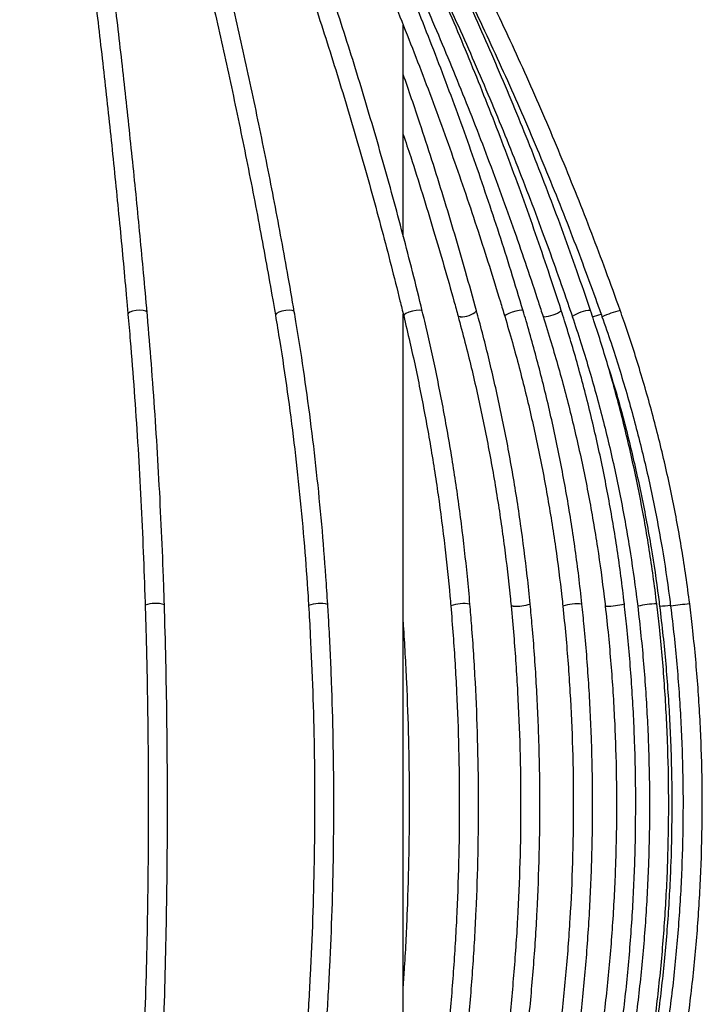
# Model space of a CAD drawing. Header units: millimetres. Extents: x -122 to 107, y -309 to 1637.
# Tile 4 of 13: x -4 to 103, y 105 to 259. Entities that reach past the tile are written whole.
import ezdxf

# ---------------------------------------------------------------- set-up
doc = ezdxf.new("R2010")
doc.units = ezdxf.units.MM

msp = doc.modelspace()

# ---------------------------------------------------------------- linework, layer by layer
at = {"color": 7, "linetype": 'Continuous', "lineweight": 25}
for p, q in [((56.31, 224.74), (56.31, 257.7)), ((56.31, 57.22), (56.31, 212.63)), ((96.36, 166.97), (96.33, 166.98))]:
    msp.add_line(p, q, dxfattribs=at)
at = {"color": 8, "linetype": 'Continuous', "lineweight": 25, "flags": 128}
for points in [[(16.33, 212.82), (16.32, 212.88), (16.11, 213.04), (15.72, 213.15), (15.19, 213.19), (14.61, 213.15), (14.06, 213.04), (13.63, 212.88), (13.39, 212.69), (13.34, 212.56)], [(39.31, 212.94), (39.24, 213.04), (38.96, 213.15), (38.51, 213.19), (37.96, 213.15), (37.38, 213.04), (36.88, 212.88), (36.52, 212.69), (36.35, 212.5), (36.35, 212.44)], [(59.29, 213.04), (59.29, 213.04), (59.15, 213.15), (58.8, 213.19), (58.31, 213.15), (57.75, 213.04), (57.19, 212.88), (56.74, 212.69), (56.45, 212.5), (56.38, 212.34)], [(65.23, 212.19), (64.94, 212.23), (64.87, 212.29)], [(75.03, 213.12), (75.01, 213.15), (74.79, 213.19), (74.39, 213.15), (73.87, 213.04), (73.31, 212.88), (72.79, 212.69), (72.4, 212.5), (72.18, 212.33), (72.16, 212.26)], [(78.29, 212.19), (78.14, 212.23), (78.14, 212.23)], [(73.49, 166.97), (73.22, 166.99), (73.15, 167.02)], [(88, 166.97), (87.85, 166.99), (87.85, 166.99)]]:
    msp.add_lwpolyline(points, dxfattribs=at)
at = {"color": 8, "linetype": 'Continuous', "lineweight": 25}
for centre, radius, start, end in [((65.41, 215.7), 3.52, 266.9875, 311.9851), ((77.95, 217.42), 5.25, 273.6378, 305.4212), ((85.7, 208.02), 5.15, 91.7294, 125.5751), ((83.94, 221.26), 9.26, 281.6843, 290.595), ((97.1, 189.14), 25.02, 106.0687, 112.9419), ((17.66, 162.88), 4.54, 72.4909, 111.0917), ((43.32, 162.49), 4.91, 75.6719, 111.2547), ((65.72, 161.47), 5.91, 80.2119, 109.6267), ((73.73, 175.8), 8.83, 268.4891, 285.8268), ((83.54, 159.39), 7.95, 85.1851, 106.9245), ((87.71, 180.74), 13.77, 271.199, 283.1216), ((95.98, 153.94), 13.39, 90.3846, 103.2444), ((94.31, 194.14), 27.24, 274.3134, 277.8118), ((107.89, 100.63), 67.07, 95.8659, 98.4289)]:
    msp.add_arc(centre, radius, start, end, dxfattribs=at)
at = {"color": 7, "linetype": 'Continuous', "lineweight": 25}
for points, knots in [([(-3.56, 340.21), (-3.24, 338.46), (-2.31, 333.36), (-0.82, 324.79), (0.89, 314.45), (2.53, 303.92), (4.11, 293.24), (5.62, 282.39), (7.06, 271.4), (8.43, 260.26), (9.73, 248.98), (10.96, 237.58), (12.09, 226.25), (12.87, 217.88), (13.27, 213.37), (13.34, 212.56)], [0, 0, 0, 0, 0.045053, 0.130631, 0.216214, 0.301802, 0.387394, 0.47299, 0.558588, 0.64419, 0.729795, 0.815402, 0.901012, 0.98212, 1, 1, 1, 1]), ([(16.33, 212.82), (16.15, 214.88), (15.62, 220.84), (14.68, 230.62), (13.49, 242.13), (12.24, 253.52), (10.91, 264.77), (9.51, 275.88), (8.04, 286.85), (6.5, 297.67), (4.9, 308.32), (3.22, 318.81), (1.51, 328.94), (0.22, 336.22), (-0.48, 340.07), (-0.61, 340.76)], [0, 0, 0, 0, 0.045054, 0.130668, 0.216285, 0.301904, 0.387525, 0.473149, 0.558775, 0.644404, 0.730037, 0.815673, 0.901313, 0.982454, 1, 1, 1, 1]), ([(3.63, 339.98), (4.25, 338.23), (6.05, 333.14), (8.94, 324.57), (12.25, 314.23), (15.43, 303.72), (18.48, 293.04), (21.4, 282.2), (24.19, 271.21), (26.84, 260.08), (29.36, 248.81), (31.73, 237.41), (33.93, 226.09), (35.44, 217.74), (36.21, 213.24), (36.35, 212.44)], [0, 0, 0, 0, 0.045052, 0.130652, 0.216257, 0.301865, 0.387477, 0.473091, 0.558707, 0.644327, 0.729949, 0.815573, 0.901199, 0.982322, 1, 1, 1, 1]), ([(39.31, 212.94), (38.95, 215), (37.92, 220.97), (36.1, 230.76), (33.8, 242.27), (31.37, 253.66), (28.79, 264.92), (26.08, 276.05), (23.23, 287.02), (20.25, 297.84), (17.14, 308.51), (13.9, 319), (10.58, 329.14), (8.08, 336.43), (6.7, 340.3), (6.46, 340.99)], [0, 0, 0, 0, 0.045052, 0.13065, 0.216251, 0.301855, 0.38746, 0.473068, 0.558678, 0.64429, 0.729906, 0.815524, 0.901145, 0.982266, 1, 1, 1, 1]), ([(59.29, 213.04), (58.79, 215.1), (57.32, 221.07), (54.73, 230.87), (51.47, 242.38), (48.01, 253.78), (44.35, 265.04), (40.49, 276.16), (36.45, 287.14), (32.21, 297.96), (27.79, 308.63), (23.18, 319.12), (18.48, 329.26), (14.91, 336.57), (12.95, 340.45), (12.59, 341.16)], [0, 0, 0, 0, 0.045053, 0.130617, 0.216184, 0.301751, 0.387319, 0.472888, 0.558457, 0.644027, 0.729598, 0.815169, 0.900741, 0.981809, 1, 1, 1, 1]), ([(75.03, 213.12), (74.41, 215.18), (72.6, 221.15), (69.41, 230.94), (65.39, 242.46), (61.11, 253.85), (56.6, 265.11), (51.85, 276.23), (46.86, 287.21), (41.64, 298.03), (36.18, 308.69), (30.5, 319.19), (24.7, 329.33), (20.29, 336.65), (17.86, 340.55), (17.41, 341.28)], [0, 0, 0, 0, 0.045054, 0.13058, 0.216107, 0.301635, 0.387162, 0.472689, 0.558215, 0.643741, 0.729266, 0.814791, 0.900316, 0.981337, 1, 1, 1, 1]), ([(85.55, 213.17), (84.84, 215.23), (82.8, 221.2), (79.21, 230.99), (74.68, 242.51), (69.87, 253.9), (64.79, 265.16), (59.44, 276.28), (53.82, 287.25), (47.94, 298.07), (41.79, 308.73), (35.4, 319.22), (28.87, 329.36), (23.89, 336.7), (21.15, 340.61), (20.63, 341.35)], [0, 0, 0, 0, 0.0450553, 0.1305516, 0.2160495, 0.3015471, 0.3870445, 0.4725416, 0.5580384, 0.6435349, 0.7290311, 0.814527, 0.9000224, 0.9810181, 1, 1, 1, 1]), ([(90.17, 213.19), (89.43, 215.25), (87.29, 221.22), (83.52, 231.01), (78.77, 242.53), (73.72, 253.92), (68.39, 265.18), (62.77, 276.29), (56.88, 287.27), (50.71, 298.09), (44.27, 308.74), (37.56, 319.24), (30.7, 329.37), (25.48, 336.72), (22.6, 340.63), (22.04, 341.38)], [0, 0, 0, 0, 0.045056, 0.130539, 0.216023, 0.301508, 0.386992, 0.472477, 0.557961, 0.643445, 0.72893, 0.814414, 0.899899, 0.980885, 1, 1, 1, 1]), ([(9.91, 339.81), (10.79, 338.05), (13.35, 332.96), (17.45, 324.4), (22.16, 314.06), (26.68, 303.54), (31.01, 292.86), (35.16, 282.03), (39.12, 271.04), (42.89, 259.9), (46.46, 248.64), (49.84, 237.24), (52.96, 225.92), (55.09, 217.59), (56.19, 213.12), (56.38, 212.34)], [0, 0, 0, 0, 0.045052, 0.13071, 0.21637, 0.30203, 0.38769, 0.473351, 0.559012, 0.644674, 0.730336, 0.815999, 0.901662, 0.982818, 1, 1, 1, 1]), ([(14.86, 339.69), (15.95, 337.94), (19.11, 332.85), (24.17, 324.28), (29.97, 313.93), (35.55, 303.42), (40.9, 292.73), (46.02, 281.89), (50.9, 270.9), (55.55, 259.77), (59.95, 248.5), (64.12, 237.1), (67.96, 225.78), (70.59, 217.47), (71.93, 213.02), (72.16, 212.26)], [0, 0, 0, 0, 0.045054, 0.13076, 0.216468, 0.302175, 0.387881, 0.473587, 0.559292, 0.644997, 0.730701, 0.816405, 0.902109, 0.983301, 1, 1, 1, 1]), ([(20.25, 336.63), (20.78, 335.87), (23.64, 331.77), (28.66, 324.21), (35.2, 313.86), (41.48, 303.34), (47.5, 292.66), (53.27, 281.81), (58.77, 270.82), (64.01, 259.68), (68.97, 248.41), (73.66, 237.01), (77.99, 225.69), (80.95, 217.39), (82.45, 212.96), (82.7, 212.21)], [0, 0, 0, 0, 0.020005, 0.107988, 0.195972, 0.283956, 0.37194, 0.459923, 0.547906, 0.635889, 0.723871, 0.811853, 0.899835, 0.983186, 1, 1, 1, 1]), ([(38.85, 303.39), (38.85, 303.37), (40.85, 299.85), (44.62, 292.68), (50.13, 281.85), (55.36, 270.85), (60.34, 259.72), (65.06, 248.45), (69.52, 237.05), (73.65, 225.73), (76.46, 217.43), (77.89, 212.98), (78.14, 212.23)], [0, 0, 0, 0, 0.000486, 0.123278, 0.246069, 0.36886, 0.49165, 0.614439, 0.737227, 0.860015, 0.97634, 1, 1, 1, 1]), ([(80.99, 213.15), (80.32, 215.21), (78.38, 221.18), (74.96, 230.97), (70.65, 242.49), (66.07, 253.88), (61.6, 264.34), (58.54, 270.94), (57.2, 273.85)], [0, 0, 0, 0, 0.099183, 0.287424, 0.475668, 0.663911, 0.852153, 1, 1, 1, 1]), ([(60.32, 274.33), (60.94, 273.14), (63.51, 268.3), (67.72, 259.64), (72.94, 248.38), (77.86, 236.97), (82.41, 225.65), (85.5, 217.36), (87.08, 212.93), (87.34, 212.19)], [0, 0, 0, 0, 0.059424, 0.242524, 0.425623, 0.608722, 0.791822, 0.965286, 1, 1, 1, 1]), ([(67.76, 213.09), (67.19, 215.14), (65.54, 221.11), (62.62, 230.9), (59.38, 241.17), (57.19, 247.5), (56.31, 250.04)], [0, 0, 0, 0, 0.164731, 0.477512, 0.7903, 1, 1, 1, 1]), ([(56.31, 240.66), (56.7, 239.49), (58.37, 234.52), (61.02, 225.84), (63.43, 217.53), (64.66, 213.06), (64.87, 212.29)], [0, 0, 0, 0, 0.1259041, 0.5334293, 0.9195066, 1, 1, 1, 1]), ([(13.34, 212.56), (13.46, 211.19), (13.81, 207.22), (14.32, 200.57), (14.86, 192.59), (15.32, 184.54), (15.69, 176.56), (15.91, 170.74), (16.01, 167.63), (16.03, 167.11)], [0, 0, 0, 0, 0.09292, 0.2694801, 0.446056, 0.6226411, 0.7992339, 0.9665458, 1, 1, 1, 1]), ([(19.03, 167.21), (18.98, 168.65), (18.84, 172.83), (18.55, 179.72), (18.14, 187.85), (17.65, 195.91), (17.09, 203.75), (16.64, 209.36), (16.38, 212.33), (16.33, 212.82)], [0, 0, 0, 0, 0.092921, 0.269498, 0.446086, 0.62268, 0.799282, 0.966607, 1, 1, 1, 1]), ([(36.35, 212.44), (36.58, 211.07), (37.25, 207.11), (38.24, 200.47), (39.27, 192.5), (40.16, 184.46), (40.89, 176.49), (41.32, 170.68), (41.51, 167.58), (41.54, 167.07)], [0, 0, 0, 0, 0.092918, 0.269539, 0.446177, 0.622824, 0.79948, 0.966851, 1, 1, 1, 1]), ([(44.53, 167.25), (44.44, 168.7), (44.17, 172.88), (43.62, 179.78), (42.82, 187.92), (41.86, 195.99), (40.78, 203.84), (39.9, 209.47), (39.39, 212.44), (39.31, 212.94)], [0, 0, 0, 0, 0.092919, 0.269434, 0.445961, 0.622495, 0.799036, 0.966304, 1, 1, 1, 1]), ([(56.38, 212.34), (56.7, 210.97), (57.65, 207.01), (59.05, 200.38), (60.53, 192.41), (61.79, 184.37), (62.82, 176.41), (63.42, 170.62), (63.69, 167.53), (63.74, 167.03)], [0, 0, 0, 0, 0.092918, 0.269697, 0.446488, 0.623282, 0.800078, 0.967575, 1, 1, 1, 1]), ([(66.73, 167.29), (66.6, 168.74), (66.22, 172.93), (65.43, 179.83), (64.29, 187.98), (62.93, 196.05), (61.39, 203.9), (60.14, 209.55), (59.42, 212.53), (59.29, 213.04)], [0, 0, 0, 0, 0.092919, 0.269303, 0.445696, 0.622093, 0.798493, 0.965616, 1, 1, 1, 1]), ([(64.87, 212.29), (65.23, 210.93), (66.3, 206.97), (67.88, 200.34), (69.54, 192.38), (70.96, 184.33), (72.12, 176.37), (72.8, 170.59), (73.1, 167.51), (73.15, 167.02)], [0, 0, 0, 0, 0.092919, 0.269795, 0.446679, 0.623564, 0.80045, 0.968027, 1, 1, 1, 1]), ([(76.13, 167.3), (75.99, 168.75), (75.56, 172.95), (74.67, 179.85), (73.39, 188), (71.86, 196.07), (70.13, 203.92), (68.71, 209.58), (67.9, 212.57), (67.76, 213.09)], [0, 0, 0, 0, 0.09292, 0.269219, 0.445528, 0.621838, 0.798149, 0.965182, 1, 1, 1, 1]), ([(72.16, 212.26), (72.56, 210.9), (73.72, 206.94), (75.46, 200.3), (77.28, 192.34), (78.83, 184.3), (80.1, 176.34), (80.84, 170.56), (81.18, 167.49), (81.23, 167)], [0, 0, 0, 0, 0.09292, 0.269891, 0.446869, 0.623845, 0.800821, 0.968482, 1, 1, 1, 1]), ([(84.21, 167.32), (84.05, 168.77), (83.58, 172.96), (82.61, 179.87), (81.2, 188.01), (79.53, 196.09), (77.64, 203.94), (76.08, 209.6), (75.19, 212.6), (75.03, 213.12)], [0, 0, 0, 0, 0.092921, 0.269133, 0.445354, 0.621574, 0.797794, 0.964738, 1, 1, 1, 1]), ([(78.14, 212.23), (78.57, 210.87), (79.81, 206.91), (81.67, 200.28), (83.62, 192.31), (85.29, 184.27), (86.65, 176.31), (87.44, 170.53), (87.8, 167.47), (87.85, 166.99)], [0, 0, 0, 0, 0.092922, 0.269977, 0.44704, 0.6241, 0.801159, 0.968899, 1, 1, 1, 1]), ([(90.83, 167.33), (90.66, 168.78), (90.16, 172.97), (89.11, 179.88), (87.61, 188.02), (85.82, 196.1), (83.79, 203.95), (82.12, 209.61), (81.16, 212.62), (80.99, 213.15)], [0, 0, 0, 0, 0.092922, 0.269052, 0.445189, 0.621326, 0.797461, 0.964325, 1, 1, 1, 1]), ([(95.89, 167.34), (95.71, 168.79), (95.18, 172.98), (94.09, 179.89), (92.5, 188.03), (90.62, 196.1), (88.49, 203.96), (86.73, 209.63), (85.73, 212.63), (85.55, 213.17)], [0, 0, 0, 0, 0.092923, 0.268983, 0.44505, 0.621117, 0.797183, 0.963982, 1, 1, 1, 1]), ([(101.03, 167.35), (100.84, 168.8), (100.29, 172.99), (99.14, 179.9), (97.48, 188.04), (95.5, 196.11), (93.26, 203.96), (91.42, 209.64), (90.36, 212.65), (90.17, 213.19)], [0, 0, 0, 0, 0.092924, 0.2689068, 0.4448973, 0.6208877, 0.7968781, 0.96361, 1, 1, 1, 1]), ([(82.7, 212.21), (83.16, 210.85), (84.47, 206.89), (86.42, 200.26), (88.47, 192.29), (90.22, 184.25), (91.65, 176.28), (92.48, 170.51), (92.85, 167.46), (92.91, 166.98)], [0, 0, 0, 0, 0.092923, 0.270047, 0.447179, 0.624308, 0.801437, 0.969244, 1, 1, 1, 1]), ([(87.34, 212.19), (87.82, 210.83), (89.19, 206.87), (91.24, 200.23), (93.39, 192.27), (95.23, 184.22), (96.73, 176.26), (97.61, 170.49), (97.99, 167.44), (98.05, 166.97)], [0, 0, 0, 0, 0.092924, 0.270121, 0.447326, 0.624531, 0.801736, 0.969617, 1, 1, 1, 1]), ([(88.41, 204.04), (88.81, 202.77), (90.02, 198.88), (91.73, 192.27), (93.55, 184.23), (95.03, 176.26), (95.89, 170.5), (96.27, 167.45), (96.33, 166.98)], [0, 0, 0, 0, 0.105232, 0.322432, 0.53963, 0.756829, 0.962598, 1, 1, 1, 1]), ([(16.03, 167.11), (16.07, 165.57), (16.21, 161.09), (16.37, 153.64), (16.49, 144.78), (16.52, 135.9), (16.48, 127.03), (16.37, 118.17), (16.17, 109.33), (15.89, 100.52), (15.54, 91.76), (15.11, 83.06), (14.61, 74.42), (14.02, 65.86), (13.37, 57.39), (12.63, 49.02), (11.83, 40.76), (10.95, 32.62), (10, 24.62), (8.98, 16.75), (8.19, 11.1), (7.74, 8.08), (7.67, 7.59)], [0, 0, 0, 0, 0.028111, 0.081533, 0.134957, 0.188382, 0.241806, 0.295231, 0.348655, 0.402079, 0.455502, 0.508923, 0.562343, 0.615761, 0.669177, 0.722591, 0.776001, 0.829409, 0.882812, 0.936211, 0.989605, 1, 1, 1, 1]), ([(10.62, 7.09), (10.76, 8.02), (11.28, 11.5), (12.13, 17.64), (13.14, 25.57), (14.08, 33.63), (14.95, 41.82), (15.75, 50.13), (16.47, 58.55), (17.12, 67.07), (17.69, 75.67), (18.19, 84.35), (18.6, 93.09), (18.94, 101.88), (19.21, 110.72), (19.39, 119.59), (19.5, 128.49), (19.52, 137.39), (19.47, 146.28), (19.34, 155.17), (19.18, 162.14), (19.06, 166.15), (19.03, 167.21)], [0, 0, 0, 0, 0.0195385, 0.072964, 0.1263865, 0.1798041, 0.2332173, 0.2866268, 0.3400329, 0.3934362, 0.4468371, 0.5002358, 0.5536328, 0.6070283, 0.6604227, 0.7138161, 0.767209, 0.8206016, 0.8739941, 0.9273867, 0.9807796, 1, 1, 1, 1]), ([(41.54, 167.07), (41.63, 165.53), (41.89, 161.05), (42.2, 153.61), (42.43, 144.76), (42.5, 135.9), (42.42, 127.03), (42.19, 118.18), (41.81, 109.35), (41.28, 100.55), (40.6, 91.8), (39.77, 83.11), (38.79, 74.48), (37.66, 65.93), (36.39, 57.47), (34.97, 49.11), (33.41, 40.87), (31.71, 32.74), (29.88, 24.74), (27.91, 16.89), (26.36, 11.2), (25.47, 8.13), (25.31, 7.59)], [0, 0, 0, 0, 0.028074, 0.081439, 0.134807, 0.188176, 0.241544, 0.294913, 0.348281, 0.401648, 0.455014, 0.508379, 0.561742, 0.615103, 0.668462, 0.721818, 0.775171, 0.828521, 0.881866, 0.935208, 0.988546, 1, 1, 1, 1]), ([(28.19, 6.74), (28.47, 7.73), (29.49, 11.26), (31.15, 17.46), (33.12, 25.39), (34.94, 33.47), (36.63, 41.67), (38.17, 49.99), (39.58, 58.42), (40.83, 66.95), (41.94, 75.56), (42.9, 84.25), (43.71, 93), (44.37, 101.8), (44.88, 110.65), (45.24, 119.53), (45.45, 128.43), (45.5, 137.34), (45.4, 146.25), (45.15, 155.15), (44.83, 162.15), (44.6, 166.17), (44.53, 167.25)], [0, 0, 0, 0, 0.020575, 0.073925, 0.127273, 0.180616, 0.233956, 0.287292, 0.340625, 0.393955, 0.447283, 0.500608, 0.553932, 0.607254, 0.660575, 0.713895, 0.767214, 0.820533, 0.873852, 0.927171, 0.980491, 1, 1, 1, 1]), ([(63.74, 167.03), (63.86, 165.49), (64.23, 161.02), (64.67, 153.59), (65, 144.74), (65.1, 135.88), (64.99, 127.02), (64.67, 118.17), (64.12, 109.35), (63.37, 100.56), (62.4, 91.81), (61.22, 83.12), (59.82, 74.5), (58.22, 65.96), (56.41, 57.5), (54.4, 49.15), (52.18, 40.9), (49.77, 32.78), (47.16, 24.79), (44.35, 16.94), (42.15, 11.23), (40.87, 8.15), (40.64, 7.59)], [0, 0, 0, 0, 0.028043, 0.081385, 0.13473, 0.188074, 0.241418, 0.294763, 0.348107, 0.40145, 0.454793, 0.508135, 0.561477, 0.614817, 0.668157, 0.721495, 0.774833, 0.828169, 0.881504, 0.934837, 0.98817, 1, 1, 1, 1]), ([(43.38, 6.37), (43.82, 7.43), (45.3, 11.04), (47.69, 17.31), (50.48, 25.25), (53.08, 33.32), (55.47, 41.53), (57.67, 49.85), (59.66, 58.28), (61.45, 66.81), (63.03, 75.42), (64.39, 84.12), (65.55, 92.87), (66.49, 101.68), (67.22, 110.53), (67.73, 119.42), (68.02, 128.33), (68.1, 137.24), (67.96, 146.16), (67.61, 155.06), (67.16, 162.1), (66.82, 166.17), (66.73, 167.29)], [0, 0, 0, 0, 0.022046, 0.075259, 0.128472, 0.181685, 0.234897, 0.288108, 0.341319, 0.394528, 0.447737, 0.500945, 0.554152, 0.607358, 0.660565, 0.713771, 0.766976, 0.820182, 0.873388, 0.926594, 0.9798, 1, 1, 1, 1]), ([(81.23, 167), (81.38, 165.46), (81.84, 160.99), (82.38, 153.56), (82.78, 144.72), (82.91, 135.86), (82.77, 127), (82.37, 118.15), (81.7, 109.33), (80.77, 100.54), (79.57, 91.8), (78.11, 83.11), (76.39, 74.49), (74.41, 65.94), (72.18, 57.49), (69.69, 49.13), (66.96, 40.89), (63.97, 32.77), (60.75, 24.78), (57.29, 16.93), (54.56, 11.23), (52.99, 8.14), (52.71, 7.59)], [0, 0, 0, 0, 0.0280213, 0.0813669, 0.1347145, 0.188062, 0.2414093, 0.2947566, 0.3481038, 0.4014509, 0.454798, 0.5081451, 0.5614922, 0.6148394, 0.6681866, 0.7215341, 0.7748818, 0.8282297, 0.8815781, 0.9349269, 0.9882763, 1, 1, 1, 1]), ([(54.97, 5.4), (55.65, 6.75), (57.62, 10.64), (60.71, 17.2), (64.15, 25.13), (67.35, 33.21), (70.31, 41.41), (73.02, 49.73), (75.48, 58.16), (77.68, 66.69), (79.63, 75.3), (81.32, 83.99), (82.75, 92.75), (83.91, 101.56), (84.81, 110.41), (85.44, 119.3), (85.81, 128.2), (85.91, 137.12), (85.74, 146.04), (85.31, 154.94), (84.75, 162.03), (84.33, 166.15), (84.21, 167.32)], [0, 0, 0, 0, 0.027864, 0.080703, 0.133544, 0.186385, 0.239228, 0.292071, 0.344914, 0.397758, 0.450603, 0.503448, 0.556293, 0.609138, 0.661984, 0.714829, 0.767675, 0.820521, 0.873368, 0.926214, 0.97906, 1, 1, 1, 1]), ([(56.31, 21.43), (56.81, 22.69), (58.37, 26.58), (60.75, 33.26), (63.46, 41.46), (65.93, 49.79), (68.17, 58.22), (70.18, 66.74), (71.96, 75.36), (73.5, 84.05), (74.8, 92.81), (75.86, 101.62), (76.68, 110.47), (77.26, 119.36), (77.59, 128.26), (77.68, 137.18), (77.53, 146.1), (77.13, 155), (76.62, 162.07), (76.24, 166.16), (76.13, 167.3)], [0, 0, 0, 0, 0.028232, 0.087529, 0.146827, 0.206125, 0.265422, 0.32472, 0.384018, 0.443315, 0.502613, 0.56191, 0.621208, 0.680505, 0.739803, 0.7991, 0.858398, 0.917696, 0.976993, 1, 1, 1, 1]), ([(73.15, 167.02), (73.29, 165.48), (73.7, 161), (74.2, 153.57), (74.57, 144.73), (74.68, 135.87), (74.56, 127.01), (74.19, 118.16), (73.58, 109.34), (72.73, 100.55), (71.64, 91.81), (70.31, 83.12), (68.74, 74.5), (66.93, 65.95), (64.9, 57.5), (62.63, 49.14), (60.13, 40.91), (58.02, 34.48), (56.67, 30.86), (56.31, 29.89)], [0, 0, 0, 0, 0.033071, 0.096001, 0.158934, 0.221868, 0.284801, 0.347734, 0.410666, 0.473599, 0.536531, 0.599463, 0.662394, 0.725325, 0.788256, 0.851186, 0.914116, 0.977046, 1, 1, 1, 1]), ([(87.85, 166.99), (88.02, 165.45), (88.5, 160.98), (89.09, 153.55), (89.52, 144.7), (89.65, 135.85), (89.51, 126.99), (89.07, 118.14), (88.36, 109.32), (87.35, 100.53), (86.07, 91.78), (84.5, 83.09), (82.66, 74.47), (80.54, 65.93), (78.14, 57.47), (75.48, 49.12), (72.54, 40.87), (69.35, 32.75), (65.89, 24.76), (62.17, 16.91), (59.25, 11.21), (57.58, 8.14), (57.28, 7.59)], [0, 0, 0, 0, 0.028013, 0.081366, 0.134721, 0.188076, 0.24143, 0.294784, 0.348139, 0.401493, 0.454848, 0.508202, 0.561557, 0.614912, 0.668267, 0.721623, 0.774979, 0.828336, 0.881693, 0.93505, 0.988409, 1, 1, 1, 1]), ([(60.68, 7.59), (61.01, 8.19), (62.72, 11.35), (65.63, 17.16), (69.33, 25.09), (72.76, 33.17), (75.93, 41.37), (78.83, 49.69), (81.46, 58.11), (83.83, 66.64), (85.91, 75.25), (87.73, 83.94), (89.26, 92.7), (90.5, 101.51), (91.47, 110.36), (92.15, 119.24), (92.54, 128.15), (92.65, 137.07), (92.48, 145.98), (92.01, 154.88), (91.42, 162), (90.96, 166.14), (90.83, 167.33)], [0, 0, 0, 0, 0.01273, 0.066369, 0.12001, 0.173652, 0.227295, 0.280939, 0.334583, 0.388228, 0.441873, 0.495519, 0.549165, 0.602812, 0.656459, 0.710106, 0.763753, 0.817401, 0.871048, 0.924696, 0.978344, 1, 1, 1, 1]), ([(92.91, 166.98), (93.09, 165.44), (93.6, 160.97), (94.21, 153.54), (94.66, 144.7), (94.81, 135.84), (94.65, 126.98), (94.2, 118.13), (93.44, 109.31), (92.39, 100.51), (91.04, 91.77), (89.39, 83.08), (87.45, 74.46), (85.22, 65.91), (82.7, 57.46), (79.9, 49.1), (76.81, 40.86), (73.45, 32.73), (69.81, 24.74), (65.9, 16.89), (62.84, 11.2), (61.08, 8.13), (60.76, 7.59)], [0, 0, 0, 0, 0.028008, 0.081368, 0.134731, 0.188093, 0.241456, 0.294818, 0.34818, 0.401543, 0.454905, 0.508268, 0.561631, 0.614994, 0.668357, 0.72172, 0.775084, 0.828448, 0.881813, 0.935178, 0.988543, 1, 1, 1, 1]), ([(62.93, 5.34), (63.7, 6.68), (65.92, 10.57), (69.4, 17.13), (73.28, 25.06), (76.89, 33.13), (80.22, 41.33), (83.27, 49.65), (86.04, 58.08), (88.52, 66.6), (90.72, 75.22), (92.62, 83.9), (94.23, 92.66), (95.54, 101.47), (96.56, 110.32), (97.27, 119.2), (97.69, 128.11), (97.8, 137.02), (97.62, 145.94), (97.13, 154.84), (96.51, 161.97), (96.03, 166.13), (95.89, 167.34)], [0, 0, 0, 0, 0.027862, 0.080662, 0.133465, 0.186269, 0.239073, 0.291877, 0.344682, 0.397487, 0.450293, 0.503099, 0.555906, 0.608712, 0.661519, 0.714326, 0.767134, 0.819941, 0.872748, 0.925556, 0.978363, 1, 1, 1, 1]), ([(98.05, 166.97), (98.24, 165.44), (98.77, 160.96), (99.42, 153.54), (99.89, 144.69), (100.04, 135.83), (99.88, 126.97), (99.4, 118.12), (98.61, 109.29), (97.5, 100.5), (96.08, 91.75), (94.35, 83.06), (92.31, 74.44), (89.97, 65.89), (87.33, 57.44), (84.38, 49.08), (81.14, 40.84), (77.61, 32.71), (73.79, 24.72), (69.69, 16.87), (66.47, 11.19), (64.63, 8.12), (64.31, 7.59)], [0, 0, 0, 0, 0.028002, 0.081372, 0.134745, 0.188118, 0.241491, 0.294863, 0.348236, 0.401609, 0.454981, 0.508354, 0.561727, 0.6151, 0.668472, 0.721845, 0.775218, 0.828591, 0.881964, 0.935337, 0.98871, 1, 1, 1, 1]), ([(66.44, 5.31), (67.25, 6.65), (69.58, 10.54), (73.23, 17.11), (77.3, 25.03), (81.08, 33.1), (84.57, 41.3), (87.78, 49.62), (90.68, 58.04), (93.29, 66.57), (95.59, 75.18), (97.59, 83.87), (99.28, 92.62), (100.66, 101.43), (101.73, 110.28), (102.48, 119.16), (102.92, 128.06), (103.04, 136.98), (102.85, 145.89), (102.34, 154.79), (101.68, 161.94), (101.18, 166.12), (101.03, 167.35)], [0, 0, 0, 0, 0.02786, 0.080646, 0.133433, 0.18622, 0.239007, 0.291795, 0.344582, 0.397369, 0.450157, 0.502944, 0.555731, 0.608519, 0.661306, 0.714094, 0.766881, 0.819669, 0.872456, 0.925244, 0.978031, 1, 1, 1, 1]), ([(96.33, 166.98), (96.51, 165.44), (97.04, 160.97), (97.68, 153.54), (98.14, 144.69), (98.29, 135.83), (98.13, 126.97), (97.66, 118.12), (96.87, 109.3), (95.79, 100.5), (94.39, 91.76), (92.69, 83.07), (90.67, 74.45), (88.84, 67.5), (87.58, 63.46), (87.19, 62.23)], [0, 0, 0, 0, 0.04387, 0.127473, 0.21108, 0.294687, 0.378294, 0.4619, 0.545507, 0.629113, 0.71272, 0.796327, 0.879934, 0.963541, 1, 1, 1, 1]), ([(56.31, 107.43), (56.38, 108.48), (56.68, 112.49), (56.99, 119.48), (57.25, 128.38), (57.32, 137.3), (57.2, 146.21), (56.89, 155.11), (56.55, 161.32), (56.33, 164.56), (56.31, 164.85)], [0, 0, 0, 0, 0.0556, 0.210471, 0.365341, 0.520211, 0.67508, 0.82995, 0.984821, 1, 1, 1, 1])]:
    msp.add_open_spline(points, degree=3, knots=knots, dxfattribs=at)

doc.saveas('drawing.dxf')
